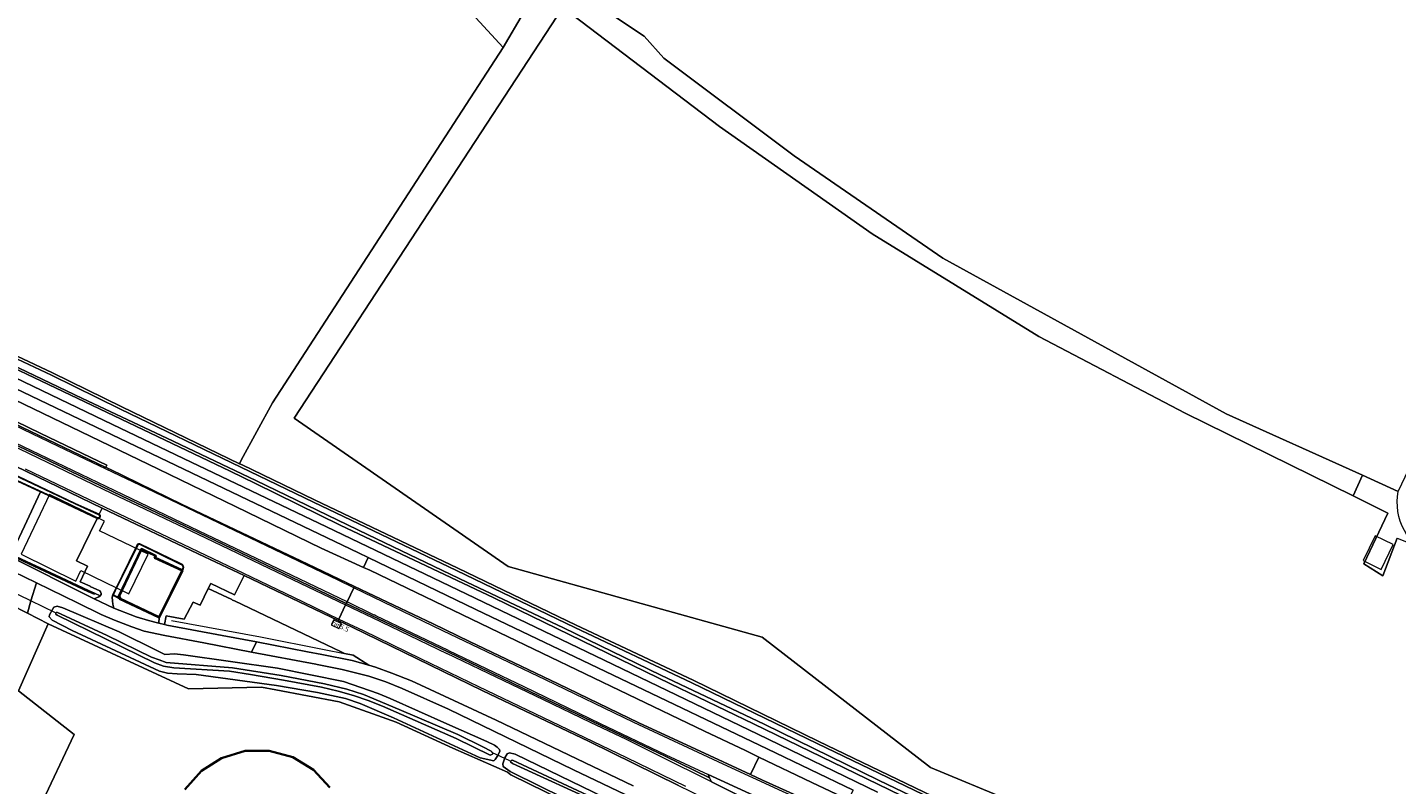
# Model space of a CAD drawing. Header units: metres. Extents: x 178952 to 185583, y 415201 to 419317.
# Tile 67 of 165: x 182024 to 182279, y 417191 to 417332. Entities that reach past the tile are written whole.
import ezdxf
from ezdxf.enums import TextEntityAlignment as Align

# ---------------------------------------------------------------- set-up
doc = ezdxf.new("R2010")
doc.units = ezdxf.units.M
for name, color, linetype, lineweight in [('B-WE-AM-AS_WEG-T18', 1, 'Continuous', 18), ('B-WE-VW-HECTOMETRERING-S', 7, 'Continuous', 25), ('B-XX-GR-BEPLANTING_CULTUUR_BOSPLANTSOEN-GV', 253, 'Continuous', 18), ('B-XX-GR-BOUWLAND-GV', 253, 'Continuous', 13), ('B-XX-GR-GRAS-GV', 253, 'Continuous', 13), ('B-XX-GR-HAAG-G', 253, 'GR-HAAG1', 13), ('B-XX-IE-TERREINAFSCHEIDING_KUNSTMATIG_HEKWERK-G', 253, 'IE-TERREINAFSCHEIDING-KUNSTMATIG', 18), ('B-XX-IE-TERREINAFSCHEIDING_KUNSTMATIG_HEKWERK_RASTER-G', 253, 'IE-TERREINAFSCHEIDING-KUNSTMATIG', 18), ('B-XX-IE-TERREINAFSCHEIDING_KUNSTMATIG_MUUR-GV', 253, 'Continuous', 18), ('B-XX-KW-KUNSTWERK_DUIKER-G', 252, 'Continuous', 18), ('B-XX-OG-BEBOUWING-GV', 252, 'Continuous', 35), ('B-XX-OG-BEBOUWING_LUIFEL-GV', 252, 'Continuous', 18), ('B-XX-OG-BEBOUWING_OVERBOUWING-GV', 252, 'Continuous', 18), ('B-XX-OG-TERREIN_CULTUURSCHEIDING-GV', 253, 'Continuous', 18), ('B-XX-OG-TERREIN_ERF-GV', 253, 'Continuous', 18), ('B-XX-OG-WATER_SLOOT-GV', 253, 'Continuous', 18), ('B-XX-OG-WEG-GV', 253, 'Continuous', 18), ('B-XX-VH-VERHARDING_ASFALT-GV', 251, 'Continuous', 18), ('B-XX-VH-VERHARDING_BEDRIJFSVLOERPLAAT-GV', 251, 'Continuous', 18), ('B-XX-VH-VERHARDING_BETONSTRAATSTEEN-GV', 251, 'Continuous', 18), ('B-XX-VH-VERHARDING_TEGEL-GV', 251, 'Continuous', 18), ('B-XX-VW-MARKERING-G', 253, 'Continuous', 18)]:
    doc.layers.add(name, color=color, linetype=linetype, lineweight=lineweight)
doc.styles.add('NLCS-ISO', font='NLCS-ISO.ttf')
doc.styles.add('NLCS-ISO-M500-T18', font='NLCS-ISO.ttf', dxfattribs={"height": 0.9})
doc.linetypes.add('GR-HAAG1', pattern='A,6,[176,NLCS.SHX,S=0.125,R=0,X=0,Y=0],-2', length=8)
doc.linetypes.add('IE-TERREINAFSCHEIDING-KUNSTMATIG', pattern='A,4,[82,NLCS.SHX,S=0.75,R=90,X=0,Y=0],4,-2', length=10)

# ---------------------------------------------------------------- blocks, each defined once
blk = doc.blocks.new('SVW-HECTOMETERPAAL-SO')
at = {"lineweight": 18}
blk.add_lwpolyline([(-0.71, -0.52), (0.71, -0.52, 0.414214), (0.8, -0.44), (0.8, 0.44, 0.414214), (0.71, 0.52), (-0.71, 0.52, 0.414214), (-0.8, 0.44), (-0.8, -0.44, 0.414214)], format="xyb", close=True, dxfattribs=at)
at = {"lineweight": 18, "style": 'NLCS-ISO'}
blk.add_text('hm', height=0.9, dxfattribs=at).set_placement((0, 0), align=Align.MIDDLE_CENTER)

msp = doc.modelspace()

# ---------------------------------------------------------------- linework, layer by layer
at = {"layer": 'B-XX-GR-BEPLANTING_CULTUUR_BOSPLANTSOEN-GV'}
for points in [[(182120.497, 417340.751), (182112.946, 417327.801), (182070.054, 417261.715), (182064.23, 417251.081), (182063.914, 417250.432), (182064.369, 417250.213), (182077.866, 417243.709), (182104.49, 417231.018), (182126.511, 417220.405), (182148.268, 417210.153), (182171.558, 417198.854), (182194.489, 417187.813)], [(182207.347, 417187.724), (182192.425, 417193.968), (182161.098, 417218.204), (182113.896, 417231.328), (182074.085, 417258.92), (182124.058, 417335.275), (182153.163, 417313.116), (182181.605, 417293.14), (182212.562, 417274.09), (182239.814, 417259.802), (182271.041, 417244.445), (182272.801, 417248.269), (182247.439, 417259.689), (182194.702, 417288.642), (182167.053, 417307.692), (182142.844, 417325.816), (182139.14, 417329.917), (182122.139, 417341.33)]]:
    msp.add_lwpolyline(points, dxfattribs=at)
at = {"layer": 'B-XX-GR-BOUWLAND-GV'}
msp.add_lwpolyline([(181880.478, 417337.833), (181906.34, 417325.808), (181930.395, 417314.269), (181955.455, 417302.247), (181979.682, 417290.683), (182003.79, 417279.231), (182029.133, 417267.317), (182042.005, 417260.988), (182063.914, 417250.432), (182064.23, 417251.081), (182070.054, 417261.715), (182112.946, 417327.801), (182049.049, 417397.254)], dxfattribs=at)
at = {"layer": 'B-XX-GR-GRAS-GV'}
for points in [[(182122.139, 417341.33), (182139.14, 417329.917), (182142.844, 417325.816), (182167.053, 417307.692), (182194.702, 417288.642), (182247.439, 417259.689), (182272.801, 417248.269), (182279.441, 417245.279), (182286.053, 417259.139), (182287.973, 417264.667), (182288.512, 417323.217), (182301.782, 417355.287)], [(182279.253, 417236.559), (182276.562, 417229.568), (182273.009, 417231.796), (182277.523, 417241.258), (182271.041, 417244.445), (182239.814, 417259.802), (182212.562, 417274.09), (182181.605, 417293.14), (182153.163, 417313.116), (182124.058, 417335.275), (182074.085, 417258.92), (182113.896, 417231.328), (182161.098, 417218.204), (182192.425, 417193.968), (182207.347, 417187.724), (182246.188, 417179.046), (182241.356, 417168.512), (182241.562, 417168.463), (182250.704, 417165.872), (182274.267, 417159.078), (182284.76, 417155.065)]]:
    msp.add_lwpolyline(points, dxfattribs=at)
msp.add_lwpolyline([(181992.435, 417243.205), (181966.568, 417261.893), (181962.367, 417264.843), (181940.119, 417275.933), (181931.234, 417280.265), (182013.932, 417183.685), (182020.352, 417173.07), (182033.176, 417200.047), (182022.783, 417208.221), (182028.335, 417220.683), (182024.452, 417222.635), (182017.93, 417225.915), (182016.335, 417226.936), (182006.913, 417232.968)], close=True, dxfattribs=at)
at = {"layer": 'B-XX-GR-HAAG-G', "ltscale": 0.2, "flags": 128}
for points in [[(182051.232, 417221.256), (182067.804, 417218.215), (182079.667, 417215.882), (182083.43, 417215.142), (182085.017, 417214.829)], [(182093.018, 417202.381), (182103.584, 417197.53), (182113.733, 417193.082)]]:
    msp.add_lwpolyline(points, dxfattribs=at)
at = {"layer": 'B-XX-IE-TERREINAFSCHEIDING_KUNSTMATIG_HEKWERK-G', "ltscale": 0.1, "flags": 128}
msp.add_lwpolyline([(182093.018, 417202.381), (182082.46, 417206.125), (182070.649, 417208.382), (182068.008, 417208.848), (182054.424, 417208.571), (182028.335, 417220.683)], dxfattribs=at)
at = {"layer": 'B-XX-IE-TERREINAFSCHEIDING_KUNSTMATIG_HEKWERK_RASTER-G', "ltscale": 0.2, "flags": 128}
msp.add_lwpolyline([(182028.335, 417220.683), (182024.452, 417222.635), (182017.93, 417225.915), (182016.335, 417226.936), (182006.913, 417232.968), (182004.337, 417234.789), (181992.435, 417243.205), (181966.568, 417261.893), (181962.367, 417264.843), (181940.119, 417275.933), (181930.707, 417280.522)], dxfattribs=at)
at = {"layer": 'B-XX-IE-TERREINAFSCHEIDING_KUNSTMATIG_MUUR-GV'}
msp.add_lwpolyline([(182021.482, 417233.52), (182020.691, 417233.888), (182020.607, 417233.706), (182029.635, 417229.511), (182035.699, 417226.691), (182036.849, 417226.146), (182036.935, 417226.327), (182035.784, 417226.872), (182029.72, 417229.693)], close=True, dxfattribs=at)
at = {"layer": 'B-XX-KW-KUNSTWERK_DUIKER-G'}
for points in [[(182029.659, 417222.697), (182025.115, 417224.902), (182018.238, 417228.238)], [(182110.745, 417196.782), (182114.105, 417195.241)]]:
    msp.add_lwpolyline(points, dxfattribs=at)
at = {"layer": 'B-XX-OG-BEBOUWING-GV'}
for points in [[(182053.298, 417230.575), (182053.206, 417230.618), (182048.171, 417232.967), (182048.345, 417233.292), (182045.644, 417234.573), (182041.368, 417225.682), (182041.677, 417225.506), (182041.617, 417225.414), (182041.563, 417225.33), (182048.966, 417221.807)], [(182048.953, 417221.865), (182041.636, 417225.351), (182041.748, 417225.523), (182041.434, 417225.702), (182045.667, 417234.507), (182048.276, 417233.269), (182048.102, 417232.944), (182053.23, 417230.552)], [(182048.953, 417221.865), (182053.23, 417230.552), (182048.102, 417232.944), (182048.276, 417233.269), (182045.667, 417234.507), (182041.434, 417225.702), (182041.748, 417225.523), (182041.636, 417225.351)]]:
    msp.add_lwpolyline(points, close=True, dxfattribs=at)
msp.add_lwpolyline([(182080.692, 417190.215), (182077.676, 417193.501), (182073.804, 417195.889), (182069.438, 417197.05), (182064.929, 417197.013), (182060.566, 417195.697), (182056.809, 417193.313), (182053.76, 417189.84)], dxfattribs=at)
at = {"layer": 'B-XX-OG-BEBOUWING_LUIFEL-GV'}
msp.add_lwpolyline([(182043.306, 417226.209), (182046.909, 417233.594), (182037.843, 417237.935), (182038.76, 417239.721), (182028.578, 417244.696), (182023.266, 417233.612), (182033.465, 417228.617), (182034.372, 417230.549)], close=True, dxfattribs=at)
at = {"layer": 'B-XX-OG-BEBOUWING_OVERBOUWING-GV'}
msp.add_lwpolyline([(182272.894, 417232.415), (182276.246, 417230.78), (182278.49, 417235.379), (182275.139, 417237.015)], close=True, dxfattribs=at)
at = {"layer": 'B-XX-OG-TERREIN_CULTUURSCHEIDING-GV'}
msp.add_lwpolyline([(182049.049, 417397.254), (182112.946, 417327.801), (182120.497, 417340.751)], dxfattribs=at)
msp.add_lwpolyline([(182279.562, 417240.619), (182279.379, 417241.54), (182279.275, 417242.473), (182279.25, 417243.412), (182279.306, 417244.35), (182279.441, 417245.279), (182272.801, 417248.269), (182271.041, 417244.445), (182277.523, 417241.258), (182273.009, 417231.796), (182276.562, 417229.568), (182279.253, 417236.559), (182282.726, 417235.191), (182282.208, 417235.711), (182281.598, 417236.425), (182281.05, 417237.188), (182280.57, 417237.995), (182280.16, 417238.84), (182279.823, 417239.717)], close=True, dxfattribs=at)
at = {"layer": 'B-XX-OG-TERREIN_ERF-GV'}
for points in [[(182123.957, 417187.846), (182114.499, 417192.503), (182114.39, 417192.59), (182113.733, 417193.082), (182103.584, 417197.53), (182093.018, 417202.381), (182082.46, 417206.125), (182070.649, 417208.382), (182068.008, 417208.848), (182054.424, 417208.571), (182028.335, 417220.683), (182022.783, 417208.221), (182033.176, 417200.047), (182020.352, 417173.07)], [(182053.76, 417189.84), (182056.809, 417193.313), (182060.566, 417195.697), (182064.929, 417197.013), (182069.438, 417197.05), (182073.804, 417195.889), (182077.676, 417193.501), (182080.692, 417190.215)]]:
    msp.add_lwpolyline(points, dxfattribs=at)
at = {"layer": 'B-XX-OG-WATER_SLOOT-GV'}
for points in [[(182194.272, 417187.363), (182171.34, 417198.404), (182148.053, 417209.702), (182126.296, 417219.953), (182104.274, 417230.567), (182077.65, 417243.258), (182064.152, 417249.762), (182041.786, 417260.539), (182028.916, 417266.867), (182003.577, 417278.779)], [(182189.045, 417187.732), (182159.522, 417202.067), (182144.095, 417209.515), (182111.195, 417225.461), (182082.642, 417238.995), (182066.869, 417246.767), (182062.184, 417249.044), (182010.746, 417273.547)], [(182010.746, 417273.547), (182062.184, 417249.044), (182066.869, 417246.767), (182082.642, 417238.995), (182111.195, 417225.461), (182144.095, 417209.515), (182159.522, 417202.067), (182189.045, 417187.732)], [(182012.115, 417271.199), (182038.743, 417258.451), (182053.484, 417251.413), (182080.051, 417238.678), (182104.534, 417226.981), (182131.724, 417213.91), (182160.344, 417200.151), (182182.58, 417189.37)], [(182015.329, 417271.753), (182034.687, 417262.577), (182050.357, 417255.197), (182066.92, 417247.309), (182087.851, 417237.205), (182106.168, 417228.418), (182124.178, 417219.888), (182142.241, 417211.135), (182161.5, 417201.97), (182182.901, 417191.527), (182206.827, 417180.052)], [(182206.827, 417180.052), (182182.901, 417191.527), (182161.5, 417201.97), (182142.241, 417211.135), (182124.178, 417219.888), (182106.168, 417228.418), (182087.851, 417237.205), (182066.92, 417247.309), (182050.357, 417255.197), (182034.687, 417262.577), (182015.329, 417271.753)], [(182136.011, 417186.326), (182115.15, 417196.411), (182114.114, 417196.657), (182113.663, 417196.476), (182113.227, 417195.751), (182112.866, 417194.64), (182112.919, 417194.127), (182114.261, 417193.178), (182114.72, 417192.952), (182124.173, 417188.297)], [(182131.455, 417187.005), (182114.683, 417194.71), (182114.338, 417195.012), (182114.371, 417195.162), (182114.429, 417195.234), (182114.679, 417195.309), (182130.505, 417187.908)], [(182130.505, 417187.908), (182114.679, 417195.309), (182114.429, 417195.234), (182114.371, 417195.162), (182114.338, 417195.012), (182114.683, 417194.71), (182131.455, 417187.005)]]:
    msp.add_lwpolyline(points, dxfattribs=at)
for points in [[(182108.659, 417195.746), (182111.207, 417195.18), (182111.44, 417195.413), (182111.932, 417196.178), (182112.352, 417196.951), (182112.275, 417197.267), (182111.822, 417197.721), (182111.346, 417198.069), (182109.91, 417198.753), (182102.487, 417202.058), (182091.944, 417206.796), (182089.699, 417207.684), (182083.264, 417209.944), (182070.988, 417212.414), (182053.474, 417214.882), (182051.788, 417215.078), (182050.018, 417214.979), (182048.671, 417215.624), (182041.503, 417219.173), (182031.06, 417223.629), (182030.002, 417223.922), (182029.368, 417223.755), (182028.549, 417222.356), (182028.521, 417221.932), (182029.025, 417221.356), (182032.764, 417219.421), (182048.993, 417211.858), (182050.532, 417211.472), (182052.312, 417211.372), (182055.844, 417211.254), (182070.807, 417209.197), (182078.436, 417207.89), (182083.638, 417206.772), (182086.343, 417205.853), (182092.562, 417203.204)], [(182109.151, 417197.782), (182110.7, 417196.983), (182111.019, 417196.656), (182110.968, 417196.409), (182110.523, 417196.241), (182104.198, 417199.333), (182090.481, 417205.347), (182087.844, 417206.412), (182085.097, 417207.342), (182082.257, 417208.105), (182079.144, 417208.89), (182072.112, 417210.193), (182065.96, 417211.224), (182062.063, 417211.869), (182051.668, 417212.453), (182049.768, 417212.813), (182048.087, 417213.417), (182030.014, 417222.253), (182029.761, 417222.423), (182029.72, 417222.659), (182029.933, 417222.834), (182039.29, 417218.491), (182047.552, 417214.454), (182048.959, 417213.94), (182050.245, 417213.481), (182062.622, 417212.485), (182071.645, 417211.022), (182079.701, 417209.526), (182083.884, 417208.497), (182086.933, 417207.516), (182093.619, 417204.695), (182104.481, 417200.101)], [(182109.151, 417197.782), (182104.481, 417200.101), (182093.619, 417204.695), (182086.933, 417207.516), (182083.884, 417208.497), (182079.701, 417209.526), (182071.645, 417211.022), (182062.622, 417212.485), (182050.245, 417213.481), (182048.959, 417213.94), (182047.552, 417214.454), (182039.29, 417218.491), (182029.933, 417222.834), (182029.72, 417222.659), (182029.761, 417222.423), (182030.014, 417222.253), (182048.087, 417213.417), (182049.768, 417212.813), (182051.668, 417212.453), (182062.063, 417211.869), (182065.96, 417211.224), (182072.112, 417210.193), (182079.144, 417208.89), (182082.257, 417208.105), (182085.097, 417207.342), (182087.844, 417206.412), (182090.481, 417205.347), (182104.198, 417199.333), (182110.523, 417196.241), (182110.968, 417196.409), (182111.019, 417196.656), (182110.7, 417196.983)]]:
    msp.add_lwpolyline(points, close=True, dxfattribs=at)
at = {"layer": 'B-XX-OG-WEG-GV'}
for points in [[(182003.577, 417278.779), (182028.916, 417266.867), (182041.786, 417260.539), (182064.152, 417249.762), (182077.65, 417243.258), (182104.274, 417230.567), (182126.296, 417219.953), (182148.053, 417209.702), (182171.34, 417198.404), (182194.272, 417187.363)], [(182194.489, 417187.813), (182171.558, 417198.854), (182148.268, 417210.153), (182126.511, 417220.405), (182104.49, 417231.018), (182077.866, 417243.709), (182064.369, 417250.213), (182063.914, 417250.432), (182042.005, 417260.988), (182029.133, 417267.317), (182003.79, 417279.231)], [(182182.58, 417189.37), (182160.344, 417200.151), (182131.724, 417213.91), (182104.534, 417226.981), (182080.051, 417238.678), (182053.484, 417251.413), (182038.743, 417258.451), (182012.115, 417271.199)], [(182016.072, 417267.325), (182035.715, 417257.966), (182062.486, 417245.117), (182086.003, 417233.864), (182087.849, 417232.973), (182107.843, 417223.323), (182134.825, 417210.421), (182162.075, 417197.404), (182178.051, 417189.742)], [(182013.089, 417262.716), (182026.807, 417256.132), (182034.674, 417252.3), (182039.191, 417250.138), (182039.015, 417249.768), (182039.595, 417249.49), (182039.784, 417249.399), (182053.252, 417242.856), (182076.579, 417231.718), (182085.271, 417227.588), (182099.903, 417220.636), (182106.691, 417217.395), (182123.162, 417209.496), (182138.203, 417202.254), (182148.788, 417197.348), (182158.962, 417192.632), (182160.514, 417195.879), (182158.018, 417197.072), (182150.39, 417200.721), (182136.213, 417207.503), (182112.185, 417219.033), (182088.131, 417230.625), (182086.976, 417231.149), (182079.089, 417234.724), (182063.182, 417242.447), (182048.86, 417249.441), (182034.311, 417256.417), (182013.283, 417266.535)], [(182017.93, 417225.915), (182024.452, 417222.635), (182025.115, 417224.902), (182026.11, 417228.305), (182026.033, 417228.343), (182021.935, 417230.32)], [(182145.582, 417190.595), (182128.938, 417198.766), (182109.039, 417208.282), (182084.83, 417220.02), (182082.24, 417221.256), (182064.764, 417229.624), (182062.962, 417226.039), (182058.541, 417228.144), (182058.097, 417227.231), (182062.456, 417225.157), (182062.616, 417225.081), (182062.955, 417224.92), (182080.086, 417216.744), (182082.663, 417215.514), (182083.43, 417215.142), (182085.017, 417214.829), (182087.945, 417212.953), (182089.179, 417212.594), (182092.22, 417211.507), (182095.865, 417210.076), (182111.613, 417202.744), (182137.153, 417190.508)], [(182153.441, 417180.429), (182126.036, 417193.537), (182102.795, 417204.8), (182094.148, 417208.628), (182091.13, 417209.845), (182087.95, 417210.91), (182083.009, 417212.181), (182078.332, 417213.095), (182078.128, 417213.135), (182066.137, 417215.411), (182057.279, 417217.092), (182050.03, 417218.467), (182046.18, 417219.308), (182043.867, 417220.103), (182040.619, 417221.333), (182038.191, 417222.396), (182033.741, 417224.561), (182026.11, 417228.305), (182025.115, 417224.902), (182024.452, 417222.635), (182028.335, 417220.683), (182054.424, 417208.571), (182068.008, 417208.848), (182070.649, 417208.382), (182082.46, 417206.125), (182093.018, 417202.381), (182103.584, 417197.53), (182113.733, 417193.082), (182114.39, 417192.59), (182114.499, 417192.503), (182123.957, 417187.846)], [(182124.173, 417188.297), (182114.72, 417192.952), (182114.261, 417193.178), (182112.919, 417194.127), (182112.866, 417194.64), (182113.227, 417195.751), (182113.663, 417196.476), (182114.114, 417196.657), (182115.15, 417196.411), (182136.011, 417186.326)], [(182177.164, 417187.902), (182170.361, 417191.172), (182160.514, 417195.879), (182158.962, 417192.632), (182161.164, 417191.612), (182175.758, 417184.988)]]:
    msp.add_lwpolyline(points, dxfattribs=at)
for points in [[(182002.994, 417267.066), (182023.558, 417257.186), (182038.938, 417249.805), (182039.015, 417249.768), (182039.191, 417250.138), (182034.674, 417252.3), (182026.807, 417256.132), (182013.089, 417262.716), (182003.249, 417267.432)], [(182018.101, 417251.947), (182017.528, 417250.532), (182033.357, 417243.044), (182037.796, 417241.025), (182038.378, 417242.16)], [(182041.563, 417225.33), (182040.602, 417225.86), (182040.402, 417225.97), (182040.349, 417226.12), (182040.248, 417225.811), (182040.209, 417225.585), (182040.278, 417224.931), (182040.338, 417224.34), (182040.532, 417223.583), (182044.651, 417221.962), (182046.982, 417221.257), (182048.652, 417220.843), (182048.888, 417220.787), (182048.966, 417221.807)], [(182062.456, 417225.157), (182058.097, 417227.231), (182056.568, 417224.094), (182055.299, 417224.705), (182053.633, 417221.499), (182050.265, 417222.131), (182049.964, 417220.53), (182050.407, 417220.423), (182060.676, 417218.487), (182067.03, 417217.276), (182076.551, 417215.461), (182079.218, 417214.944), (182084.846, 417213.854), (182087.945, 417212.953), (182085.017, 417214.829), (182083.43, 417215.142), (182082.663, 417215.514), (182080.086, 417216.744), (182062.955, 417224.92), (182062.616, 417225.081)], [(182108.659, 417195.746), (182092.562, 417203.204), (182086.343, 417205.853), (182083.638, 417206.772), (182078.436, 417207.89), (182070.807, 417209.197), (182055.844, 417211.254), (182052.312, 417211.372), (182050.532, 417211.472), (182048.993, 417211.858), (182032.764, 417219.421), (182029.025, 417221.356), (182028.521, 417221.932), (182028.549, 417222.356), (182029.368, 417223.755), (182030.002, 417223.922), (182031.06, 417223.629), (182041.503, 417219.173), (182048.671, 417215.624), (182050.018, 417214.979), (182051.788, 417215.078), (182053.474, 417214.882), (182070.988, 417212.414), (182083.264, 417209.944), (182089.699, 417207.684), (182091.944, 417206.796), (182102.487, 417202.058), (182109.91, 417198.753), (182111.346, 417198.069), (182111.822, 417197.721), (182112.275, 417197.267), (182112.352, 417196.951), (182111.932, 417196.178), (182111.44, 417195.413), (182111.207, 417195.18)]]:
    msp.add_lwpolyline(points, close=True, dxfattribs=at)
at = {"layer": 'B-XX-VH-VERHARDING_ASFALT-GV'}
for points in [[(181997.641, 417276.123), (181996.82, 417274.409), (182013.283, 417266.535), (182034.311, 417256.417), (182048.86, 417249.441), (182063.182, 417242.447), (182079.089, 417234.724), (182086.976, 417231.149), (182087.849, 417232.973), (182086.003, 417233.864), (182062.486, 417245.117), (182035.715, 417257.966), (182016.072, 417267.325)], [(182039.015, 417249.768), (182038.938, 417249.805), (182023.558, 417257.186), (182002.994, 417267.066), (181995.115, 417270.852), (181994.968, 417270.545), (181993.709, 417267.916), (181993.575, 417267.637), (182000.592, 417264.285), (182011.517, 417259.025), (182026.552, 417251.868), (182042.067, 417244.421), (182056.281, 417237.615), (182073.578, 417229.343), (182083.766, 417224.445), (182083.9, 417224.725), (182085.156, 417227.348), (182085.271, 417227.588), (182076.579, 417231.718), (182053.252, 417242.856), (182039.784, 417249.399), (182039.595, 417249.49)], [(181993.575, 417267.637), (181993.422, 417267.319), (181992.178, 417264.722), (181992.079, 417264.515), (181993.975, 417263.597), (182012.385, 417254.688), (182018.101, 417251.947), (182038.378, 417242.16), (182057.374, 417233.111), (182064.764, 417229.624), (182082.24, 417221.256), (182082.38, 417221.55), (182083.632, 417224.165), (182083.766, 417224.445), (182073.578, 417229.343), (182056.281, 417237.615), (182042.067, 417244.421), (182026.552, 417251.868), (182011.517, 417259.025), (182000.592, 417264.285)], [(182020.607, 417233.706), (182020.456, 417233.56), (182036.87, 417225.303), (182037.727, 417225.698), (182037.966, 417225.865), (182036.935, 417226.327), (182036.849, 417226.146), (182035.699, 417226.691), (182029.635, 417229.511)], [(182087.849, 417232.973), (182086.976, 417231.149), (182088.131, 417230.625), (182112.185, 417219.033), (182136.213, 417207.503), (182150.39, 417200.721), (182158.018, 417197.072), (182160.514, 417195.879), (182170.361, 417191.172), (182177.164, 417187.902), (182178.051, 417189.742), (182162.075, 417197.404), (182134.825, 417210.421), (182107.843, 417223.323)], [(182085.271, 417227.588), (182085.156, 417227.348), (182083.9, 417224.725), (182083.766, 417224.445), (182094.452, 417219.334), (182102.648, 417215.424), (182116.624, 417208.708), (182130.836, 417201.849), (182143.076, 417196.024), (182151.34, 417192.03), (182151.045, 417192.653), (182158.793, 417189.079), (182170.072, 417184.035), (182174.357, 417182.084), (182175.606, 417184.674), (182175.758, 417184.988), (182161.164, 417191.612), (182158.962, 417192.632), (182148.788, 417197.348), (182138.203, 417202.254), (182123.162, 417209.496), (182106.691, 417217.395), (182099.903, 417220.636)], [(182083.766, 417224.445), (182083.632, 417224.165), (182082.38, 417221.55), (182082.24, 417221.256), (182084.83, 417220.02), (182109.039, 417208.282), (182128.938, 417198.766), (182145.582, 417190.595), (182152.456, 417187.22), (182162.609, 417182.105), (182166.967, 417179.91), (182172.055, 417177.315), (182172.221, 417177.657), (182173.495, 417180.297), (182159.885, 417187.212), (182151.702, 417191.263), (182151.34, 417192.03), (182143.076, 417196.024), (182130.836, 417201.849), (182116.624, 417208.708), (182102.648, 417215.424), (182094.452, 417219.334)], [(182151.34, 417192.03), (182151.702, 417191.263), (182159.885, 417187.212), (182173.495, 417180.297), (182174.357, 417182.084), (182170.072, 417184.035), (182158.793, 417189.079), (182151.045, 417192.653)]]:
    msp.add_lwpolyline(points, close=True, dxfattribs=at)
for points in [[(182021.935, 417230.32), (182026.033, 417228.343), (182026.11, 417228.305), (182033.741, 417224.561), (182038.191, 417222.396), (182040.619, 417221.333), (182043.867, 417220.103), (182046.18, 417219.308), (182050.03, 417218.467), (182057.279, 417217.092), (182066.137, 417215.411), (182067.03, 417217.276), (182060.676, 417218.487), (182050.407, 417220.423), (182049.964, 417220.53), (182048.888, 417220.787), (182048.652, 417220.843), (182046.982, 417221.257), (182044.651, 417221.962), (182040.532, 417223.583), (182036.87, 417225.303), (182020.456, 417233.56)], [(182137.153, 417190.508), (182111.613, 417202.744), (182095.865, 417210.076), (182092.22, 417211.507), (182089.179, 417212.594), (182087.945, 417212.953), (182084.846, 417213.854), (182079.218, 417214.944), (182076.551, 417215.461), (182067.03, 417217.276), (182066.137, 417215.411), (182078.128, 417213.135), (182078.332, 417213.095), (182083.009, 417212.181), (182087.95, 417210.91), (182091.13, 417209.845), (182094.148, 417208.628), (182102.795, 417204.8), (182126.036, 417193.537), (182153.441, 417180.429)]]:
    msp.add_lwpolyline(points, dxfattribs=at)
at = {"layer": 'B-XX-VH-VERHARDING_BEDRIJFSVLOERPLAAT-GV'}
for points in [[(182017.528, 417250.532), (182017.306, 417250.462), (182017.156, 417250.228), (182017.094, 417250.044), (182017.112, 417249.843), (182017.283, 417249.693), (182021.799, 417247.536), (182026.912, 417245.193), (182027.309, 417245.011), (182037.42, 417240.261), (182037.651, 417240.256), (182037.854, 417240.359), (182037.953, 417240.472), (182037.995, 417240.619), (182037.968, 417240.815), (182037.796, 417241.025), (182033.357, 417243.044)], [(182017.52, 417250.425), (182033.315, 417242.954), (182037.733, 417240.944), (182037.873, 417240.773), (182037.893, 417240.626), (182037.863, 417240.521), (182037.792, 417240.439), (182037.628, 417240.356), (182037.443, 417240.361), (182027.352, 417245.102), (182021.841, 417247.626), (182017.338, 417249.777), (182017.208, 417249.892), (182017.195, 417250.032), (182017.247, 417250.185), (182017.37, 417250.377)], [(182040.349, 417226.12), (182040.402, 417225.97), (182040.602, 417225.86), (182041.563, 417225.33), (182041.617, 417225.414), (182040.65, 417225.948), (182040.483, 417226.039), (182040.458, 417226.113), (182040.79, 417226.761), (182044.834, 417234.973), (182045.03, 417235.371), (182045.133, 417235.45), (182045.319, 417235.442), (182052.89, 417231.77), (182053.207, 417231.606), (182053.343, 417231.418), (182053.398, 417231.143), (182053.237, 417230.742), (182053.206, 417230.618), (182053.298, 417230.575), (182053.332, 417230.711), (182053.502, 417231.133), (182053.437, 417231.459), (182053.274, 417231.684), (182052.935, 417231.859), (182045.344, 417235.541), (182045.1, 417235.551), (182044.951, 417235.436), (182044.744, 417235.017), (182040.701, 417226.805)]]:
    msp.add_lwpolyline(points, close=True, dxfattribs=at)
at = {"layer": 'B-XX-VH-VERHARDING_BETONSTRAATSTEEN-GV'}
for points in [[(182018.101, 417251.947), (182012.385, 417254.688), (181993.975, 417263.597), (181992.716, 417260.997), (181994.094, 417259.967), (181995.17, 417259.037), (181998.455, 417255.291), (182002.906, 417250.07), (182010.585, 417240.914), (182011.355, 417240.083), (182012.576, 417239.163), (182013.528, 417238.65), (182019.417, 417235.897), (182021.963, 417234.703), (182023.884, 417238.785), (182026.912, 417245.193), (182021.799, 417247.536), (182017.283, 417249.693), (182017.112, 417249.843), (182017.094, 417250.044), (182017.156, 417250.228), (182017.306, 417250.462), (182017.528, 417250.532)], [(182017.52, 417250.425), (182017.37, 417250.377), (182017.247, 417250.185), (182017.195, 417250.032), (182017.208, 417249.892), (182017.338, 417249.777), (182021.841, 417247.626), (182027.352, 417245.102), (182037.443, 417240.361), (182037.628, 417240.356), (182037.792, 417240.439), (182037.863, 417240.521), (182037.893, 417240.626), (182037.873, 417240.773), (182037.733, 417240.944), (182033.315, 417242.954)], [(182058.097, 417227.231), (182058.541, 417228.144), (182062.962, 417226.039), (182064.764, 417229.624), (182057.374, 417233.111), (182038.378, 417242.16), (182037.796, 417241.025), (182037.968, 417240.815), (182037.995, 417240.619), (182037.953, 417240.472), (182037.854, 417240.359), (182037.651, 417240.256), (182037.42, 417240.261), (182033.594, 417232.354), (182035.627, 417231.398), (182034.291, 417228.492), (182036.127, 417227.632), (182036.094, 417227.569), (182037.914, 417226.77), (182038.072, 417226.594), (182038.155, 417226.322), (182038.137, 417226.085), (182037.966, 417225.865), (182037.727, 417225.698), (182036.87, 417225.303), (182040.532, 417223.583), (182040.338, 417224.34), (182040.278, 417224.931), (182040.209, 417225.585), (182040.248, 417225.811), (182040.349, 417226.12), (182040.701, 417226.805), (182044.744, 417235.017), (182044.951, 417235.436), (182045.1, 417235.551), (182045.344, 417235.541), (182052.935, 417231.859), (182053.274, 417231.684), (182053.437, 417231.459), (182053.502, 417231.133), (182053.332, 417230.711), (182053.298, 417230.575), (182048.966, 417221.807), (182048.888, 417220.787), (182049.964, 417220.53), (182050.265, 417222.131), (182053.633, 417221.499), (182055.299, 417224.705), (182056.568, 417224.094)]]:
    msp.add_lwpolyline(points, close=True, dxfattribs=at)
at = {"layer": 'B-XX-VH-VERHARDING_TEGEL-GV'}
for points in [[(182037.42, 417240.261), (182027.309, 417245.011), (182026.912, 417245.193), (182023.884, 417238.785), (182021.963, 417234.703), (182021.92, 417234.612), (182021.482, 417233.52), (182029.72, 417229.693), (182035.784, 417226.872), (182036.935, 417226.327), (182037.966, 417225.865), (182038.137, 417226.085), (182038.155, 417226.322), (182038.072, 417226.594), (182037.914, 417226.77), (182036.094, 417227.569), (182036.127, 417227.632), (182034.291, 417228.492), (182035.627, 417231.398), (182033.594, 417232.354)], [(182053.206, 417230.618), (182053.237, 417230.742), (182053.398, 417231.143), (182053.343, 417231.418), (182053.207, 417231.606), (182052.89, 417231.77), (182045.319, 417235.442), (182045.133, 417235.45), (182045.03, 417235.371), (182044.834, 417234.973), (182040.79, 417226.761), (182040.458, 417226.113), (182040.483, 417226.039), (182040.65, 417225.948), (182041.617, 417225.414), (182041.677, 417225.506), (182041.368, 417225.682), (182045.644, 417234.573), (182048.345, 417233.292), (182048.171, 417232.967)]]:
    msp.add_lwpolyline(points, close=True, dxfattribs=at)
at = {"layer": 'B-XX-VW-MARKERING-G'}
for points in [[(181847.199, 417337.454), (181864.327, 417329.208), (181876.758, 417323.247), (181890.461, 417316.679), (181903.258, 417310.565), (181909.083, 417307.782), (181922.9, 417301.168), (181939.1, 417293.391), (181955.291, 417285.603), (181971.197, 417277.989), (181984.88, 417271.404), (181993.422, 417267.319), (181995.767, 417266.197), (182009.436, 417259.652), (182021.294, 417253.983), (182040.108, 417244.976), (182056.164, 417237.332), (182073.732, 417228.914), (182083.632, 417224.165), (182088.557, 417221.803), (182102.469, 417215.143)], [(182102.782, 417215.704), (182089.235, 417222.165), (182088.947, 417222.303), (182088.977, 417222.285), (182083.9, 417224.725), (182073.712, 417229.622), (182056.415, 417237.894), (182042.201, 417244.701), (182026.686, 417252.148), (182011.651, 417259.304), (182000.726, 417264.565), (181993.709, 417267.916), (181985.138, 417272.01), (181966.301, 417281.007), (181947.561, 417289.987), (181930.85, 417298.02), (181912.336, 417306.99), (181903.548, 417311.173), (181898.588, 417313.533), (181879.932, 417322.441), (181866.202, 417329.016), (181848.031, 417337.715)], [(182275.616, 417137.539), (182266.072, 417142.083), (182264.448, 417142.856), (182247.993, 417150.743), (182231.411, 417158.684), (182215.042, 417166.528), (182202.003, 417172.661), (182192.814, 417176.892), (182178.949, 417183.163), (182175.606, 417184.674), (182164.919, 417189.506), (182153.853, 417194.551), (182137.247, 417202.327), (182120.791, 417210.238), (182101.737, 417219.382), (182085.156, 417227.348), (182082.23, 417228.754), (182065.914, 417236.558), (182046.64, 417245.789), (182030.228, 417253.621), (182013.812, 417261.486)], [(182024.049, 417249.501), (182038.807, 417242.42), (182050.609, 417236.778), (182064.488, 417230.13), (182075.602, 417224.805), (182082.38, 417221.55), (182086.881, 417219.389), (182097.588, 417214.229), (182108.384, 417209.02), (182124.934, 417201.082), (182135.861, 417195.809), (182146.87, 417190.452)], [(182151.702, 417191.263), (182142.11, 417196.078), (182135.86, 417199.117), (182129.178, 417202.285), (182120.423, 417206.545), (182108.649, 417212.153), (182102.469, 417215.143)], [(182102.782, 417215.704), (182116.758, 417208.988), (182130.97, 417202.129), (182143.208, 417196.305), (182151.045, 417192.653)]]:
    msp.add_lwpolyline(points, dxfattribs=at)
msp.add_lwpolyline([(182192.667, 417170.594), (182191.449, 417171.145), (182188.971, 417172.407), (182175.34, 417179.36), (182173.495, 417180.297), (182159.885, 417187.212), (182151.702, 417191.263), (182151.34, 417192.03), (182151.045, 417192.653), (182158.793, 417189.079), (182170.072, 417184.035), (182174.357, 417182.084), (182181.958, 417178.623), (182193.134, 417173.587), (182202.785, 417169.129), (182210.79, 417165.321), (182211.477, 417164.082), (182200.145, 417167.989), (182195.491, 417169.551)], close=True, dxfattribs=at)

# ---------------------------------------------------------------- block references
at = {"layer": 'B-WE-VW-HECTOMETRERING-S', "rotation": 334.8155524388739}
msp.add_blockref('SVW-HECTOMETERPAAL-SO', (182081.929, 417220.568, 10.209), dxfattribs=at)

# ---------------------------------------------------------------- texts
at = {"layer": 'B-WE-AM-AS_WEG-T18', "style": 'NLCS-ISO-M500-T18'}
msp.add_text('5.5', height=0.9, rotation=334.81555, dxfattribs=at).set_placement((182083.425, 417219.873), align=Align.MIDDLE)

doc.saveas('drawing.dxf')
